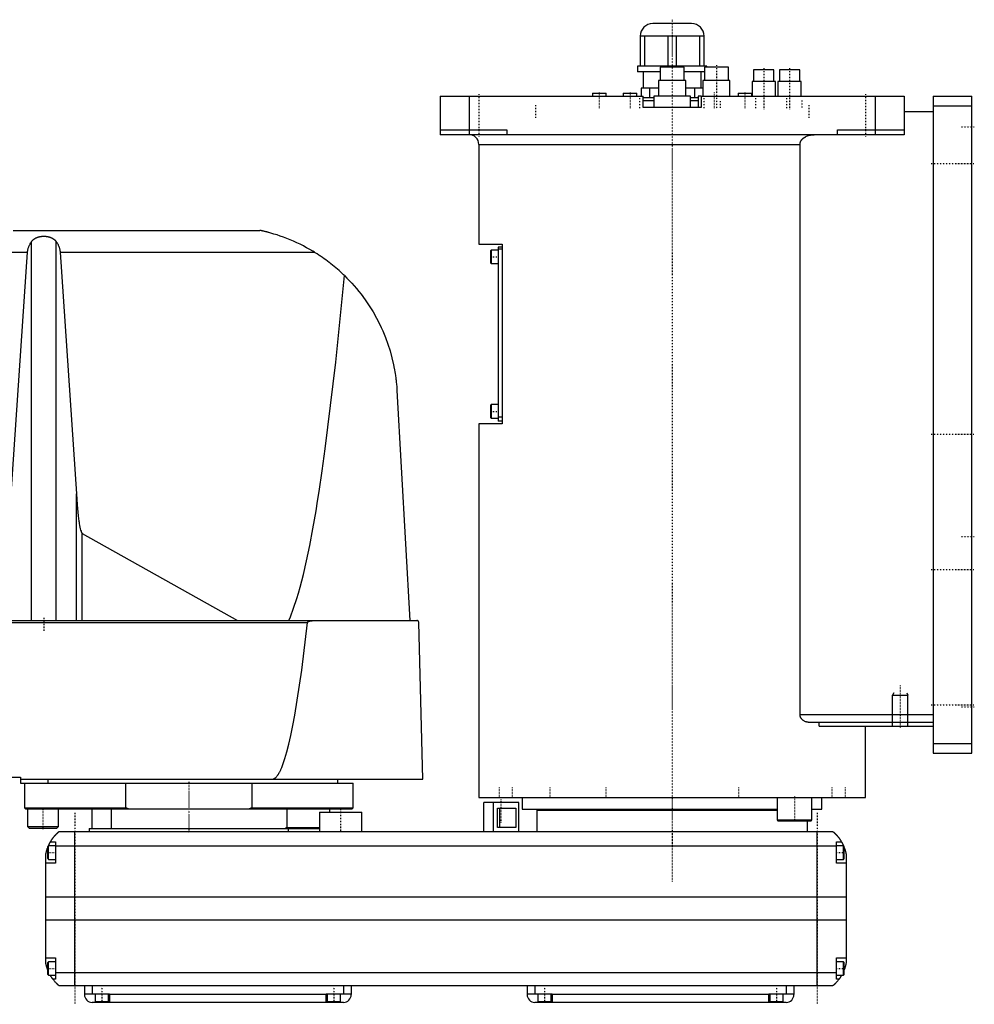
# Model space of a CAD drawing. Extents: x -706 to 156, y -92 to 634.
# Tile 2 of 2: x -337 to 156, y -82 to 428. Entities that reach past the tile are written whole.
import ezdxf

# ---------------------------------------------------------------- set-up
doc = ezdxf.new("R2010")
doc.units = 0
doc.linetypes.add('CENTER', pattern=[1.5, 0.45, -0.5, 0.05, -0.5])
for name, color, linetype in [('AM_0', 7, 'CONTINUOUS'), ('AM_10', 7, 'CONTINUOUS'), ('AM_7', 7, 'CENTER')]:
    doc.layers.add(name, color=color, linetype=linetype)

msp = doc.modelspace()

# ---------------------------------------------------------------- linework, layer by layer
at = {"layer": 'AM_0', "color": 7, "linetype": 'CONTINUOUS'}
for p, q in [((10, 425.5), (-10, 425.5)), ((16.5, 419), (-16.5, 419)), ((-16.5, 419), (-16.5, 403.5)), ((-14.2, 403.5), (-14.2, 419)), ((-2.3, 419), (-2.3, 403.5)), ((2.3, 403.5), (2.3, 419)), ((14.2, 419), (14.2, 403.5)), ((16.5, 403.5), (16.5, 419)), ((-18, 403.5), (-18, 400.5)), ((18, 403.5), (-18, 403.5)), ((-6.25, 403), (-6.25, 396)), ((6.25, 403), (-6.25, 403)), ((6.25, 396), (6.25, 403)), ((16.67, 403), (16.67, 396)), ((29.17, 403), (16.67, 403)), ((18, 403), (18, 403.5)), ((29.17, 396), (29.17, 403)), ((-6.26, 400.5), (-18, 400.5)), ((-15, 400.5), (-15, 392)), ((16.67, 400.5), (6.26, 400.5)), ((15, 392), (15, 400.5)), ((42.13, 401.5), (42.13, 395.5)), ((52.63, 401.5), (42.13, 401.5)), ((52.63, 395.5), (52.63, 401.5)), ((55.47, 401.5), (55.47, 395.5)), ((65.97, 401.5), (55.47, 401.5)), ((65.97, 395.5), (65.97, 401.5)), ((-7, 396), (-7, 388)), ((7, 396), (-7, 396)), ((7, 388), (7, 396)), ((15.92, 396), (15.92, 388)), ((29.92, 396), (15.92, 396)), ((29.92, 388), (29.92, 396)), ((41.38, 395.5), (41.38, 388)), ((53.38, 395.5), (41.38, 395.5)), ((53.38, 388), (53.38, 395.5)), ((54.72, 395.5), (54.72, 388)), ((66.72, 395.5), (54.72, 395.5)), ((66.72, 388), (66.72, 395.5)), ((-120, 388), (-120, 368)), ((-120, 388), (-15, 388)), ((-105, 388), (-105, 368)), ((-41.17, 389.5), (-41.17, 388)), ((-41.17, 389.5), (-34.17, 389.5)), ((-34.17, 388), (-34.17, 389.5)), ((-25.25, 389.5), (-25.25, 388)), ((-25.25, 389.5), (-18.25, 389.5)), ((-18.25, 388), (-18.25, 389.5)), ((-7, 392), (-16, 392)), ((-16, 392), (-16, 388)), ((-15, 382), (-15, 388)), ((-11.49, 387), (-11.49, 392)), ((-9.5, 388), (-9.5, 382)), ((9.5, 388), (-9.5, 388)), ((15.93, 392), (7, 392)), ((9.5, 382), (9.5, 388)), ((11.49, 392), (11.49, 387)), ((13.42, 388), (13.42, 382)), ((15, 388), (13.42, 388)), ((15, 388), (120, 388)), ((15, 388), (15, 382)), ((34.17, 389.5), (34.17, 388)), ((34.17, 389.5), (41.17, 389.5)), ((41.17, 388), (41.17, 389.5)), ((105, 388), (105, 368)), ((120, 388), (120, 368)), ((135, 388), (155, 388)), ((135, 388), (135, 48)), ((155, 48), (155, 388)), ((-9.51, 387), (-15.02, 387)), ((-9.5, 385.5), (-15.02, 385.5)), ((13.42, 385.5), (9.5, 385.5)), ((13.43, 387), (9.51, 387)), ((135, 383), (155, 383)), ((15, 382), (-15, 382)), ((120, 380), (135, 380)), ((-120, 370.5), (-85.5, 370.5)), ((120, 368), (-120, 368)), ((-85.5, 370.5), (-85.5, 368)), ((85.5, 368), (85.5, 370.5)), ((85.5, 370.5), (120, 370.5)), ((-100, 363), (-100, 311.3)), ((-100, 363), (66.14, 363)), ((66.14, 68), (66.14, 363)), ((-340.94, 318.5), (-213.33, 318.5)), ((-331.34, 116.6), (-331.34, 312.71)), ((-318.66, 116.6), (-318.66, 312.71)), ((-100, 311.3), (-88, 311.3)), ((-88, 311.3), (-88, 218.3)), ((-392.03, 307.16), (-333.43, 307.16)), ((-341.83, 182.23), (-333.43, 307.16)), ((-316.57, 307.16), (-185.05, 307.16)), ((-316.57, 307.16), (-308.17, 182.23)), ((-93.6, 308.3), (-94, 307.9)), ((-94, 307.9), (-94, 301.7)), ((-90, 308.3), (-93.6, 308.3)), ((-93.6, 308.3), (-93.6, 301.3)), ((-90, 309.8), (-90, 219.8)), ((-88, 309.8), (-90, 309.8)), ((-88, 308.8), (-90, 308.8)), ((-94, 301.7), (-93.6, 301.3)), ((-93.6, 301.3), (-90, 301.3)), ((-142.34, 235.56), (-135.65, 116.6)), ((-93.6, 228.3), (-94, 227.9)), ((-94, 227.9), (-94, 221.7)), ((-90, 228.3), (-93.6, 228.3)), ((-93.6, 228.3), (-93.6, 221.3)), ((-94, 221.7), (-93.6, 221.3)), ((-93.6, 221.3), (-90, 221.3)), ((-88, 221.8), (-90, 221.8)), ((-88, 219.8), (-90, 219.8)), ((-100, 218.3), (-100, 25)), ((-88, 218.3), (-100, 218.3)), ((-308.17, 116.6), (-308.17, 182.23)), ((-305.15, 161.71), (-224.82, 116.6)), ((-305.15, 116.6), (-305.15, 161.71)), ((-702.45, 116.6), (-132.05, 116.6)), ((-404.88, 115.63), (-188.61, 115.63)), ((-128.96, 34.5), (-131.05, 115.63)), ((66.14, 68), (135, 68)), ((70.42, 64), (135, 64)), ((75.99, 62), (75.99, 64)), ((75.99, 62), (135, 62)), ((100, 25), (100, 62)), ((135, 53), (155, 53)), ((135, 48), (155, 48)), ((-379, 35.5), (-337, 35.5)), ((-337, 35.5), (-337, 32.5)), ((-337, 34.5), (-128.96, 34.5)), ((-337, 32.5), (-165, 32.5)), ((-335, 32.5), (-335, 19.7)), ((-322.83, 32.5), (-322.83, 34.5)), ((-282.6, 19.7), (-282.6, 32.5)), ((-217.4, 32.5), (-217.4, 19.7)), ((-173, 32.5), (-173, 34.5)), ((-165, 19.7), (-165, 32.5)), ((-100, 25), (100, 25)), ((-97.35, 7.5), (-97.35, 22.5)), ((-79.35, 22.5), (-97.35, 22.5)), ((-92.35, 7.5), (-92.35, 22.5)), ((-88.79, 25.01), (-88.79, 25)), ((-79.35, 7.5), (-79.35, 22.5)), ((-77.5, 25), (-77.5, 19)), ((-40.35, 25), (-40.35, 25)), ((40.35, 25), (40.35, 25)), ((54.29, 25), (54.29, 13.4)), ((72.29, 13.4), (72.29, 25)), ((77.5, 19), (77.5, 25)), ((88.79, 25), (88.79, 25.01)), ((-335, 19.7), (-334.5, 19.2)), ((-335, 19.7), (-282.6, 19.7)), ((-334.5, 19.2), (-165.5, 19.2)), ((-333.35, 19.2), (-333.45, 19.1)), ((-333.45, 19.1), (-333.45, 10)), ((-333.45, 19.1), (-317.45, 19.1)), ((-317.45, 19.1), (-317.55, 19.2)), ((-317.45, 10), (-317.45, 19.1)), ((-300, 9), (-300, 19.2)), ((-290, 9), (-290, 19.2)), ((-281.27, 19.2), (-282.6, 19.7)), ((-217.4, 19.7), (-218.73, 19.2)), ((-217.4, 19.7), (-165, 19.7)), ((-199.28, 19.2), (-199.28, 9.5)), ((-182.47, 17.5), (-182.47, 7.5)), ((-182.47, 17.5), (-160.47, 17.5)), ((-177, 17.5), (-177, 19.2)), ((-165.5, 19.2), (-165, 19.7)), ((-160.47, 7.5), (-160.47, 17.5)), ((-90.27, 19.5), (-80.84, 19.5)), ((-90.27, 9.5), (-90.27, 19.5)), ((-89.16, 9.5), (-89.16, 19.5)), ((-80.84, 19.5), (-80.84, 9.5)), ((-77.5, 19), (54.29, 19)), ((-70, 18.5), (-70, 7.5)), ((-70, 18.5), (54.3, 18.5)), ((-55, 19), (-55, 18.5)), ((72.29, 19), (77.5, 19)), ((54.29, 13.4), (54.69, 13)), ((54.29, 13.4), (72.29, 13.4)), ((54.69, 13), (71.89, 13)), ((70, 7.5), (70, 13)), ((71.89, 13), (72.29, 13.4)), ((-333.45, 10), (-332.65, 9.2)), ((-333.45, 10), (-317.45, 10)), ((-332.65, 9.2), (-318.25, 9.2)), ((-318.25, 9.2), (-317.45, 10)), ((-317, 7.5), (83, 7.5)), ((-309, -72.5), (-309, 7.5)), ((-301.5, 9), (-301.5, 7.5)), ((-301.5, 9), (-182.47, 9)), ((-199.28, 9.5), (-200, 9)), ((-199.28, 9.5), (-182.47, 9.5)), ((-198.5, 7.5), (-198.5, 9)), ((-80.84, 9.5), (-90.27, 9.5)), ((75, -72.5), (75, 7.5)), ((-319, 0), (-322.6, 0)), ((-322.6, -7), (-322.6, 0)), ((-321.65, 2), (-319, 2)), ((-319, 2), (-319, -9)), ((85, -9), (85, 2)), ((85, 2), (87.65, 2)), ((88.6, 0), (85, 0)), ((89, -0.4), (88.6, 0)), ((88.6, -7), (88.6, 0)), ((-324, -60.5), (-324, -4.5)), ((-322.6, 0), (-323, -0.4)), ((-323, -6.6), (-323, -0.4)), ((85, -0.2), (-319, -0.2)), ((89, -6.6), (89, -0.4)), ((90, -4.5), (90, -60.5)), ((-319, -9), (-324, -9)), ((-323, -6.6), (-322.6, -7)), ((-322.6, -7), (-319, -7)), ((85, -7), (88.6, -7)), ((90, -9), (85, -9)), ((88.6, -7), (89, -6.6)), ((90, -26.54), (-324, -26.54)), ((90, -38.4), (-324, -38.4)), ((-324, -58), (-319, -58)), ((-322.6, -60), (-323, -60.4)), ((-323, -66.6), (-323, -60.4)), ((-319, -60), (-322.6, -60)), ((-322.6, -67), (-322.6, -60)), ((-319, -58), (-319, -69)), ((85, -69), (85, -58)), ((85, -58), (90, -58)), ((88.6, -60), (85, -60)), ((89, -60.4), (88.6, -60)), ((88.6, -67), (88.6, -60)), ((89, -66.6), (89, -60.4)), ((85, -65.78), (-319, -65.78)), ((-323, -66.6), (-322.6, -67)), ((-322.6, -67), (-319, -67)), ((-319, -69), (-320.34, -69)), ((85, -67), (88.6, -67)), ((86.34, -69), (85, -69)), ((88.6, -67), (89, -66.6)), ((83, -72.5), (-317, -72.5)), ((-304, -72.5), (-304, -77)), ((-300, -72.5), (-300, -76.5)), ((-170, -72.5), (-170, -76.5)), ((-166, -72.5), (-166, -77)), ((-75, -72.5), (-75, -77)), ((-71, -72.5), (-71, -76.5)), ((59, -72.5), (59, -76.5)), ((63, -72.5), (63, -77)), ((-304, -76.5), (-291, -76.5)), ((-170, -81), (-300, -81)), ((-298.5, -76.5), (-298.5, -80.5)), ((-298.5, -80.5), (-291.5, -80.5)), ((-295, -81), (-295, -80.5)), ((-291.5, -80.5), (-291.5, -76.5)), ((-291, -76.5), (-291, -81)), ((-179, -77), (-291, -77)), ((-179, -76.5), (-166, -76.5)), ((-179, -81), (-179, -76.5)), ((-178.5, -76.5), (-178.5, -80.5)), ((-178.5, -80.5), (-171.5, -80.5)), ((-175, -81), (-175, -80.5)), ((-171.5, -80.5), (-171.5, -76.5)), ((-75, -76.5), (-62, -76.5)), ((59, -81), (-71, -81)), ((-69.5, -76.5), (-69.5, -80.5)), ((-69.5, -80.5), (-62.5, -80.5)), ((-66, -81), (-66, -80.5)), ((-62.5, -80.5), (-62.5, -76.5)), ((-62, -76.5), (-62, -81)), ((50, -77), (-62, -77)), ((50, -76.5), (63, -76.5)), ((50, -81), (50, -76.5)), ((50.5, -76.5), (50.5, -80.5)), ((50.5, -80.5), (57.5, -80.5)), ((54, -81), (54, -80.5)), ((57.5, -80.5), (57.5, -76.5))]:
    msp.add_line(p, q, dxfattribs=at)
for points in [[(66.14, 363, 0), (66.14, 363.04, 0), (66.15, 363.13, 0), (66.15, 363.22, 0), (66.15, 363.26, 0), (66.16, 363.31, 0), (66.17, 363.4, 0), (66.18, 363.49, 0), (66.19, 363.58, 0), (66.21, 363.67, 0), (66.23, 363.76, 0), (66.24, 363.8, 0), (66.25, 363.85, 0), (66.28, 363.94, 0), (66.3, 364.02, 0), (66.33, 364.11, 0), (66.36, 364.2, 0), (66.4, 364.28, 0), (66.41, 364.32, 0), (66.43, 364.37, 0), (66.47, 364.45, 0), (66.5, 364.53, 0), (66.52, 364.57, 0), (66.54, 364.6, 0), (66.58, 364.68, 0), (66.62, 364.76, 0), (66.65, 364.79, 0), (66.67, 364.83, 0), (66.71, 364.91, 0), (66.76, 364.98, 0), (66.81, 365.06, 0), (66.86, 365.13, 0), (66.92, 365.21, 0), (66.94, 365.24, 0), (66.97, 365.28, 0), (67.03, 365.35, 0), (67.09, 365.42, 0), (67.15, 365.49, 0), (67.21, 365.56, 0), (67.27, 365.63, 0), (67.3, 365.67, 0), (67.33, 365.7, 0), (67.4, 365.77, 0), (67.46, 365.83, 0), (67.53, 365.89, 0), (67.6, 365.96, 0), (67.66, 366.02, 0), (67.7, 366.05, 0), (67.73, 366.08, 0), (67.8, 366.13, 0), (67.87, 366.19, 0), (67.93, 366.24, 0), (68, 366.29, 0), (68.07, 366.35, 0), (68.11, 366.37, 0), (68.14, 366.4, 0), (68.21, 366.45, 0), (68.29, 366.5, 0), (68.36, 366.55, 0), (68.44, 366.6, 0), (68.51, 366.65, 0), (68.55, 366.67, 0), (68.59, 366.7, 0), (68.67, 366.74, 0), (68.75, 366.79, 0), (68.79, 366.81, 0), (68.83, 366.84, 0), (68.91, 366.88, 0), (68.99, 366.93, 0), (69.03, 366.95, 0), (69.07, 366.97, 0), (69.16, 367.01, 0), (69.24, 367.05, 0), (69.53, 367.19, 0), (70.04, 367.4, 0), (70.53, 367.56, 0), (71.05, 367.7, 0), (71.59, 367.82, 0), (71.86, 367.87, 0), (72.14, 367.91, 0), (72.69, 367.97, 0), (73.23, 368, 0), (73.48, 368, 0)], [(-185.05, 307.16, 0), (-185.83, 307.64, 0), (-187.44, 308.58, 0), (-189.09, 309.5, 0), (-189.92, 309.95, 0), (-190.77, 310.4, 0), (-192.47, 311.26, 0), (-194.2, 312.08, 0), (-195.93, 312.87, 0), (-197.66, 313.61, 0), (-199.37, 314.3, 0), (-200.23, 314.63, 0), (-201.07, 314.95, 0), (-202.74, 315.54, 0), (-204.36, 316.09, 0), (-205.96, 316.59, 0), (-207.62, 317.08, 0), (-208.6, 317.35, 0), (-208.87, 317.42, 0), (-209.14, 317.5, 0), (-209.28, 317.53, 0), (-209.41, 317.57, 0), (-209.68, 317.64, 0), (-209.94, 317.7, 0), (-210.07, 317.74, 0), (-210.2, 317.77, 0), (-210.46, 317.83, 0), (-210.71, 317.9, 0), (-210.83, 317.93, 0), (-210.95, 317.96, 0), (-211.19, 318.01, 0), (-211.42, 318.07, 0), (-211.65, 318.12, 0), (-211.86, 318.17, 0), (-212.07, 318.22, 0), (-212.18, 318.24, 0), (-212.28, 318.27, 0), (-212.48, 318.31, 0), (-212.67, 318.36, 0), (-212.78, 318.38, 0), (-212.8, 318.39, 0), (-212.83, 318.39, 0), (-212.84, 318.39, 0), (-212.86, 318.4, 0), (-212.89, 318.4, 0), (-212.91, 318.41, 0), (-212.94, 318.41, 0), (-212.96, 318.42, 0), (-212.99, 318.42, 0), (-213, 318.43, 0), (-213.01, 318.43, 0), (-213.03, 318.44, 0), (-213.05, 318.44, 0), (-213.07, 318.44, 0), (-213.1, 318.45, 0), (-213.12, 318.45, 0), (-213.13, 318.46, 0), (-213.13, 318.46, 0), (-213.15, 318.46, 0), (-213.17, 318.47, 0), (-213.18, 318.47, 0), (-213.19, 318.47, 0), (-213.2, 318.47, 0), (-213.22, 318.48, 0), (-213.22, 318.48, 0), (-213.23, 318.48, 0), (-213.24, 318.48, 0), (-213.26, 318.48, 0), (-213.27, 318.49, 0), (-213.28, 318.49, 0), (-213.29, 318.49, 0), (-213.29, 318.49, 0), (-213.3, 318.49, 0), (-213.3, 318.49, 0), (-213.31, 318.5, 0), (-213.32, 318.5, 0), (-213.32, 318.5, 0), (-213.33, 318.5, 0), (-213.33, 318.5, 0), (-213.33, 318.5, 0), (-213.33, 318.5, 0), (-213.33, 318.5, 0), (-213.33, 318.5, 0)], [(-333.43, 307.16, 0), (-333.42, 307.32, 0), (-333.39, 307.65, 0), (-333.34, 307.97, 0), (-333.32, 308.13, 0), (-333.29, 308.3, 0), (-333.22, 308.62, 0), (-333.15, 308.94, 0), (-333.06, 309.26, 0), (-332.97, 309.57, 0), (-332.86, 309.89, 0), (-332.8, 310.04, 0), (-332.74, 310.2, 0), (-332.61, 310.51, 0), (-332.48, 310.81, 0), (-332.33, 311.11, 0), (-332.17, 311.41, 0), (-332, 311.71, 0), (-331.92, 311.86, 0), (-331.83, 312, 0), (-331.64, 312.29, 0), (-331.44, 312.57, 0), (-331.34, 312.71, 0)], [(-331.34, 312.71, 0), (-331.3, 312.76, 0), (-331.23, 312.86, 0), (-331.15, 312.95, 0), (-331.11, 313, 0), (-331.07, 313.05, 0), (-330.99, 313.14, 0), (-330.91, 313.24, 0), (-330.82, 313.33, 0), (-330.73, 313.42, 0), (-330.63, 313.51, 0), (-330.59, 313.56, 0), (-330.54, 313.6, 0), (-330.44, 313.69, 0), (-330.34, 313.77, 0), (-330.24, 313.85, 0), (-330.14, 313.93, 0), (-330.03, 314.01, 0), (-329.98, 314.05, 0), (-329.93, 314.09, 0), (-329.82, 314.16, 0), (-329.71, 314.23, 0), (-329.66, 314.26, 0), (-329.6, 314.3, 0), (-329.49, 314.36, 0), (-329.39, 314.42, 0), (-329.33, 314.45, 0), (-329.28, 314.48, 0), (-329.17, 314.54, 0), (-329.05, 314.59, 0), (-328.94, 314.65, 0), (-328.82, 314.7, 0), (-328.7, 314.75, 0), (-328.64, 314.78, 0), (-328.58, 314.8, 0), (-328.46, 314.85, 0), (-328.33, 314.9, 0), (-328.21, 314.94, 0), (-328.08, 314.99, 0), (-327.95, 315.03, 0), (-327.88, 315.05, 0), (-327.81, 315.07, 0), (-327.68, 315.1, 0), (-327.55, 315.14, 0), (-327.41, 315.17, 0), (-327.28, 315.2, 0), (-327.14, 315.23, 0), (-327.07, 315.25, 0), (-327, 315.26, 0), (-326.86, 315.28, 0), (-326.72, 315.31, 0), (-326.59, 315.33, 0), (-326.45, 315.35, 0), (-326.31, 315.37, 0), (-326.24, 315.37, 0), (-326.17, 315.38, 0), (-326.03, 315.4, 0), (-325.89, 315.41, 0), (-325.75, 315.42, 0), (-325.61, 315.43, 0), (-325.47, 315.43, 0), (-325.41, 315.44, 0), (-325.34, 315.44, 0), (-325.2, 315.44, 0), (-325.07, 315.44, 0), (-325, 315.44, 0), (-324.93, 315.44, 0), (-324.8, 315.44, 0), (-324.66, 315.44, 0), (-324.59, 315.44, 0), (-324.53, 315.43, 0), (-324.39, 315.43, 0), (-324.25, 315.42, 0), (-324.11, 315.41, 0), (-323.97, 315.4, 0), (-323.83, 315.38, 0), (-323.76, 315.37, 0), (-323.69, 315.37, 0), (-323.55, 315.35, 0), (-323.41, 315.33, 0), (-323.28, 315.31, 0), (-323.14, 315.28, 0), (-323, 315.26, 0), (-322.93, 315.25, 0), (-322.86, 315.23, 0), (-322.72, 315.2, 0), (-322.59, 315.17, 0), (-322.45, 315.14, 0), (-322.32, 315.1, 0), (-322.19, 315.07, 0), (-322.12, 315.05, 0), (-322.05, 315.03, 0), (-321.92, 314.99, 0), (-321.79, 314.94, 0), (-321.67, 314.9, 0), (-321.54, 314.85, 0), (-321.42, 314.8, 0), (-321.36, 314.78, 0), (-321.3, 314.75, 0), (-321.18, 314.7, 0), (-321.06, 314.65, 0), (-320.95, 314.59, 0), (-320.83, 314.54, 0), (-320.72, 314.48, 0), (-320.67, 314.45, 0), (-320.61, 314.42, 0), (-320.51, 314.36, 0), (-320.4, 314.3, 0), (-320.34, 314.26, 0), (-320.29, 314.23, 0), (-320.18, 314.16, 0), (-320.07, 314.09, 0), (-320.02, 314.05, 0), (-319.97, 314.01, 0), (-319.86, 313.93, 0), (-319.76, 313.85, 0), (-319.66, 313.77, 0), (-319.56, 313.69, 0), (-319.46, 313.6, 0), (-319.41, 313.56, 0), (-319.37, 313.51, 0), (-319.27, 313.42, 0), (-319.18, 313.33, 0), (-319.09, 313.24, 0), (-319.01, 313.14, 0), (-318.93, 313.05, 0), (-318.89, 313, 0), (-318.85, 312.95, 0), (-318.77, 312.86, 0), (-318.7, 312.76, 0), (-318.66, 312.71, 0)], [(-318.66, 312.71, 0), (-318.56, 312.57, 0), (-318.36, 312.29, 0), (-318.17, 312, 0), (-318.08, 311.86, 0), (-318, 311.71, 0), (-317.83, 311.41, 0), (-317.67, 311.11, 0), (-317.52, 310.81, 0), (-317.39, 310.51, 0), (-317.26, 310.2, 0), (-317.2, 310.04, 0), (-317.14, 309.89, 0), (-317.03, 309.57, 0), (-316.94, 309.26, 0), (-316.85, 308.94, 0), (-316.78, 308.62, 0), (-316.71, 308.3, 0), (-316.68, 308.13, 0), (-316.66, 307.97, 0), (-316.61, 307.65, 0), (-316.58, 307.32, 0), (-316.57, 307.16, 0)], [(-169.53, 295.09, 0), (-169.92, 295.47, 0), (-170.71, 296.22, 0), (-171.52, 296.97, 0), (-171.92, 297.33, 0), (-172.33, 297.7, 0), (-173.15, 298.42, 0), (-173.98, 299.14, 0), (-174.82, 299.84, 0), (-175.67, 300.53, 0), (-176.53, 301.21, 0), (-176.96, 301.55, 0), (-177.39, 301.89, 0), (-178.26, 302.55, 0), (-179.14, 303.2, 0), (-180.03, 303.84, 0), (-180.93, 304.47, 0), (-181.83, 305.08, 0), (-182.28, 305.39, 0), (-182.74, 305.69, 0), (-183.66, 306.29, 0), (-184.58, 306.87, 0), (-185.05, 307.16, 0)], [(-198.33, 116.6, 0), (-197.49, 118.52, 0), (-195.8, 122.91, 0), (-194.12, 128.01, 0), (-193.28, 130.82, 0), (-192.45, 133.82, 0), (-190.78, 140.33, 0), (-189.13, 147.55, 0), (-187.48, 155.47, 0), (-185.84, 164.08, 0), (-184.22, 173.39, 0), (-183.41, 178.3, 0), (-182.61, 183.38, 0), (-181.01, 194.05, 0), (-179.42, 205.39, 0), (-174, 250.31, 0), (-169.53, 295.09, 0)], [(-169.53, 295.09, 0), (-168.22, 293.79, 0), (-165.68, 291.12, 0), (-163.25, 288.34, 0), (-162.07, 286.91, 0), (-160.93, 285.46, 0), (-158.74, 282.49, 0), (-156.67, 279.43, 0), (-154.72, 276.3, 0), (-152.91, 273.09, 0), (-151.24, 269.81, 0), (-150.45, 268.14, 0), (-149.7, 266.46, 0), (-148.3, 263.06, 0), (-147.03, 259.6, 0), (-145.91, 256.08, 0), (-144.93, 252.5, 0), (-144.09, 248.86, 0), (-143.73, 247.01, 0), (-143.67, 246.71, 0), (-143.56, 246.09, 0), (-143.45, 245.46, 0), (-143.4, 245.15, 0), (-143.35, 244.84, 0), (-143.25, 244.21, 0), (-143.16, 243.59, 0), (-143.07, 242.96, 0), (-142.98, 242.33, 0), (-142.9, 241.69, 0), (-142.86, 241.37, 0), (-142.82, 241.06, 0), (-142.75, 240.42, 0), (-142.68, 239.78, 0), (-142.62, 239.13, 0), (-142.56, 238.49, 0), (-142.5, 237.84, 0), (-142.47, 237.52, 0), (-142.45, 237.19, 0), (-142.4, 236.54, 0), (-142.36, 235.89, 0), (-142.34, 235.56, 0)], [(-308.17, 182.23, 0), (-307.73, 176.38, 0), (-307.17, 170.69, 0), (-307.01, 169.31, 0), (-306.84, 168.04, 0), (-306.76, 167.44, 0), (-306.67, 166.88, 0), (-306.5, 165.83, 0), (-306.32, 164.9, 0), (-306.15, 164.08, 0), (-305.97, 163.38, 0), (-305.79, 162.8, 0), (-305.7, 162.56, 0), (-305.68, 162.52, 0), (-305.65, 162.44, 0), (-305.62, 162.37, 0), (-305.61, 162.34, 0), (-305.59, 162.31, 0), (-305.56, 162.24, 0), (-305.53, 162.18, 0), (-305.5, 162.13, 0), (-305.47, 162.07, 0), (-305.44, 162.02, 0), (-305.43, 162, 0), (-305.41, 161.98, 0), (-305.38, 161.93, 0), (-305.35, 161.89, 0), (-305.32, 161.85, 0), (-305.29, 161.82, 0), (-305.26, 161.79, 0), (-305.25, 161.78, 0), (-305.23, 161.76, 0), (-305.21, 161.75, 0), (-305.21, 161.74, 0), (-305.2, 161.74, 0), (-305.2, 161.74, 0), (-305.2, 161.74, 0), (-305.19, 161.73, 0), (-305.19, 161.73, 0), (-305.18, 161.73, 0), (-305.18, 161.72, 0), (-305.17, 161.72, 0), (-305.17, 161.72, 0), (-305.17, 161.72, 0), (-305.16, 161.71, 0), (-305.16, 161.71, 0), (-305.15, 161.71, 0)], [(-207, 34.5, 0), (-206.99, 34.5, 0), (-206.96, 34.5, 0), (-206.93, 34.5, 0), (-206.91, 34.5, 0), (-206.9, 34.5, 0), (-206.87, 34.5, 0), (-206.84, 34.51, 0), (-206.81, 34.51, 0), (-206.79, 34.51, 0), (-206.76, 34.51, 0), (-206.74, 34.52, 0), (-206.73, 34.52, 0), (-206.7, 34.52, 0), (-206.67, 34.53, 0), (-206.64, 34.53, 0), (-206.61, 34.54, 0), (-206.58, 34.54, 0), (-206.57, 34.54, 0), (-206.56, 34.55, 0), (-206.53, 34.55, 0), (-206.5, 34.56, 0), (-206.48, 34.56, 0), (-206.47, 34.57, 0), (-206.44, 34.57, 0), (-206.41, 34.58, 0), (-206.4, 34.59, 0), (-206.38, 34.59, 0), (-206.36, 34.6, 0), (-206.33, 34.61, 0), (-206.3, 34.62, 0), (-206.27, 34.63, 0), (-206.24, 34.64, 0), (-206.23, 34.64, 0), (-206.21, 34.65, 0), (-206.18, 34.66, 0), (-206.16, 34.67, 0), (-206.05, 34.71, 0), (-205.88, 34.8, 0), (-205.71, 34.89, 0), (-205.54, 35, 0), (-205.45, 35.07, 0), (-205.37, 35.13, 0), (-205.2, 35.27, 0), (-205.02, 35.42, 0), (-204.85, 35.59, 0), (-204.68, 35.77, 0), (-204.51, 35.97, 0), (-204.42, 36.07, 0), (-204.34, 36.18, 0), (-204.16, 36.4, 0), (-203.99, 36.64, 0), (-203.91, 36.76, 0), (-203.82, 36.89, 0), (-203.65, 37.16, 0), (-203.48, 37.44, 0), (-203.39, 37.58, 0), (-203.31, 37.73, 0), (-203.13, 38.04, 0), (-202.96, 38.36, 0), (-202.79, 38.69, 0), (-202.62, 39.04, 0), (-202.45, 39.41, 0), (-202.36, 39.59, 0), (-202.28, 39.78, 0), (-202.11, 40.17, 0), (-201.93, 40.58, 0), (-201.33, 42.11, 0), (-200.31, 45.12, 0), (-199.28, 48.64, 0), (-198.25, 52.66, 0), (-197.74, 54.85, 0), (-197.23, 57.17, 0), (-196.21, 62.19, 0), (-195.19, 67.7, 0), (-191.63, 90.92, 0), (-188.61, 115.63, 0)], [(-188.61, 115.63, 0), (-188.61, 115.63, 0), (-188.61, 115.64, 0), (-188.61, 115.64, 0), (-188.61, 115.65, 0), (-188.61, 115.65, 0), (-188.6, 115.65, 0), (-188.6, 115.66, 0), (-188.6, 115.67, 0), (-188.6, 115.67, 0), (-188.6, 115.68, 0), (-188.6, 115.68, 0), (-188.6, 115.68, 0), (-188.59, 115.69, 0), (-188.59, 115.7, 0), (-188.59, 115.7, 0), (-188.59, 115.71, 0), (-188.58, 115.71, 0), (-188.58, 115.72, 0), (-188.58, 115.72, 0), (-188.58, 115.73, 0), (-188.58, 115.73, 0), (-188.57, 115.73, 0), (-188.57, 115.74, 0), (-188.57, 115.74, 0), (-188.57, 115.75, 0), (-188.56, 115.75, 0), (-188.56, 115.75, 0), (-188.56, 115.76, 0), (-188.55, 115.76, 0), (-188.55, 115.77, 0), (-188.55, 115.77, 0), (-188.54, 115.78, 0), (-188.54, 115.78, 0), (-188.54, 115.78, 0), (-188.54, 115.79, 0), (-188.53, 115.79, 0), (-188.52, 115.81, 0), (-188.49, 115.84, 0), (-188.47, 115.86, 0), (-188.44, 115.88, 0), (-188.42, 115.9, 0), (-188.41, 115.91, 0), (-188.38, 115.93, 0), (-188.35, 115.95, 0), (-188.31, 115.97, 0), (-188.28, 115.99, 0), (-188.25, 116.01, 0), (-188.23, 116.02, 0), (-188.21, 116.03, 0), (-188.18, 116.05, 0), (-188.15, 116.06, 0), (-188.13, 116.07, 0), (-188.11, 116.08, 0), (-188.08, 116.09, 0), (-188.04, 116.11, 0), (-188.03, 116.11, 0), (-188.01, 116.12, 0), (-187.98, 116.13, 0), (-187.94, 116.15, 0), (-187.83, 116.19, 0), (-187.62, 116.26, 0), (-187.41, 116.31, 0), (-187.19, 116.36, 0), (-186.97, 116.41, 0), (-186.85, 116.43, 0), (-186.74, 116.45, 0), (-186.51, 116.48, 0), (-186.29, 116.51, 0), (-186.06, 116.54, 0), (-185.83, 116.56, 0), (-185.61, 116.58, 0), (-185.5, 116.58, 0), (-185.38, 116.59, 0), (-185.17, 116.6, 0), (-184.95, 116.6, 0), (-184.85, 116.6, 0)], [(-131.05, 115.63, 0), (-131.05, 115.63, 0), (-131.05, 115.63, 0), (-131.05, 115.64, 0), (-131.05, 115.64, 0), (-131.05, 115.64, 0), (-131.05, 115.65, 0), (-131.05, 115.66, 0), (-131.05, 115.66, 0), (-131.05, 115.67, 0), (-131.05, 115.67, 0), (-131.05, 115.67, 0), (-131.05, 115.68, 0), (-131.05, 115.68, 0), (-131.05, 115.69, 0), (-131.05, 115.69, 0), (-131.05, 115.7, 0), (-131.06, 115.7, 0), (-131.06, 115.71, 0), (-131.06, 115.71, 0), (-131.06, 115.71, 0), (-131.06, 115.72, 0), (-131.06, 115.72, 0), (-131.06, 115.73, 0), (-131.06, 115.73, 0), (-131.06, 115.74, 0), (-131.06, 115.74, 0), (-131.06, 115.74, 0), (-131.06, 115.75, 0), (-131.06, 115.75, 0), (-131.06, 115.76, 0), (-131.06, 115.76, 0), (-131.06, 115.77, 0), (-131.06, 115.77, 0), (-131.06, 115.77, 0), (-131.07, 115.78, 0), (-131.07, 115.78, 0), (-131.07, 115.8, 0), (-131.08, 115.82, 0), (-131.08, 115.85, 0), (-131.09, 115.87, 0), (-131.09, 115.88, 0), (-131.09, 115.89, 0), (-131.1, 115.92, 0), (-131.11, 115.94, 0), (-131.12, 115.96, 0), (-131.12, 115.98, 0), (-131.13, 116, 0), (-131.14, 116.01, 0), (-131.14, 116.01, 0), (-131.15, 116.03, 0), (-131.16, 116.05, 0), (-131.16, 116.06, 0), (-131.17, 116.07, 0), (-131.17, 116.08, 0), (-131.18, 116.1, 0), (-131.19, 116.1, 0), (-131.19, 116.11, 0), (-131.2, 116.13, 0), (-131.21, 116.14, 0), (-131.24, 116.18, 0), (-131.29, 116.25, 0), (-131.34, 116.31, 0), (-131.4, 116.36, 0), (-131.46, 116.41, 0), (-131.49, 116.43, 0), (-131.52, 116.45, 0), (-131.58, 116.48, 0), (-131.64, 116.51, 0), (-131.71, 116.54, 0), (-131.77, 116.56, 0), (-131.83, 116.58, 0), (-131.86, 116.58, 0), (-131.89, 116.59, 0), (-131.96, 116.6, 0), (-132.02, 116.6, 0), (-132.05, 116.6, 0)], [(70.42, 64, 0), (70.27, 64, 0), (69.97, 64.02, 0), (69.66, 64.07, 0), (69.5, 64.1, 0), (69.34, 64.14, 0), (69.03, 64.24, 0), (68.72, 64.36, 0), (68.41, 64.5, 0), (68.12, 64.67, 0), (67.83, 64.86, 0), (67.69, 64.97, 0), (67.67, 64.99, 0), (67.62, 65.02, 0), (67.58, 65.06, 0), (67.55, 65.08, 0), (67.53, 65.1, 0), (67.49, 65.14, 0), (67.45, 65.17, 0), (67.4, 65.21, 0), (67.36, 65.25, 0), (67.32, 65.3, 0), (67.3, 65.32, 0), (67.28, 65.34, 0), (67.24, 65.38, 0), (67.2, 65.42, 0), (67.16, 65.47, 0), (67.12, 65.51, 0), (67.08, 65.56, 0), (67.06, 65.58, 0), (67.04, 65.6, 0), (67, 65.65, 0), (66.96, 65.7, 0), (66.92, 65.75, 0), (66.88, 65.8, 0), (66.84, 65.86, 0), (66.83, 65.88, 0), (66.81, 65.91, 0), (66.77, 65.96, 0), (66.74, 66.02, 0), (66.7, 66.07, 0), (66.67, 66.13, 0), (66.63, 66.19, 0), (66.62, 66.22, 0), (66.6, 66.25, 0), (66.57, 66.31, 0), (66.54, 66.37, 0), (66.51, 66.43, 0), (66.48, 66.49, 0), (66.45, 66.55, 0), (66.44, 66.58, 0), (66.42, 66.61, 0), (66.4, 66.68, 0), (66.37, 66.74, 0), (66.36, 66.77, 0), (66.35, 66.81, 0), (66.33, 66.87, 0), (66.31, 66.94, 0), (66.3, 66.97, 0), (66.29, 67, 0), (66.27, 67.07, 0), (66.25, 67.14, 0), (66.23, 67.21, 0), (66.22, 67.27, 0), (66.21, 67.34, 0), (66.2, 67.38, 0), (66.19, 67.41, 0), (66.18, 67.48, 0), (66.17, 67.55, 0), (66.16, 67.62, 0), (66.16, 67.69, 0), (66.15, 67.76, 0), (66.15, 67.79, 0), (66.15, 67.83, 0), (66.15, 67.9, 0), (66.14, 67.97, 0), (66.14, 68, 0)], [(-321.65, 2, 0), (-321.62, 2.05, 0), (-321.57, 2.14, 0), (-321.52, 2.23, 0), (-321.49, 2.27, 0), (-321.46, 2.32, 0), (-321.41, 2.41, 0), (-321.35, 2.5, 0), (-321.3, 2.59, 0), (-321.24, 2.68, 0), (-321.19, 2.76, 0), (-321.16, 2.81, 0), (-321.13, 2.85, 0), (-321.07, 2.94, 0), (-321.02, 3.03, 0), (-320.96, 3.11, 0), (-320.9, 3.2, 0), (-320.85, 3.28, 0), (-320.82, 3.33, 0), (-320.79, 3.37, 0), (-320.73, 3.45, 0), (-320.67, 3.53, 0), (-320.64, 3.58, 0), (-320.62, 3.62, 0), (-320.56, 3.7, 0), (-320.5, 3.78, 0), (-320.47, 3.82, 0), (-320.44, 3.86, 0), (-320.38, 3.94, 0), (-320.33, 4.01, 0), (-320.27, 4.09, 0), (-320.21, 4.17, 0), (-320.15, 4.24, 0), (-320.12, 4.28, 0), (-320.1, 4.32, 0), (-320.04, 4.39, 0), (-319.98, 4.46, 0), (-319.92, 4.54, 0), (-319.87, 4.61, 0), (-319.81, 4.68, 0), (-319.78, 4.71, 0), (-319.75, 4.75, 0), (-319.69, 4.82, 0), (-319.64, 4.89, 0), (-319.58, 4.95, 0), (-319.52, 5.02, 0), (-319.47, 5.08, 0), (-319.44, 5.12, 0), (-319.41, 5.15, 0), (-319.36, 5.21, 0), (-319.3, 5.28, 0), (-319.25, 5.34, 0), (-319.19, 5.4, 0), (-319.14, 5.46, 0), (-319.11, 5.49, 0), (-319.08, 5.52, 0), (-319.03, 5.58, 0), (-318.97, 5.64, 0), (-318.92, 5.7, 0), (-318.87, 5.75, 0), (-318.81, 5.81, 0), (-318.79, 5.84, 0), (-318.76, 5.87, 0), (-318.71, 5.92, 0), (-318.66, 5.98, 0), (-318.63, 6, 0), (-318.6, 6.03, 0), (-318.55, 6.08, 0), (-318.5, 6.13, 0), (-318.48, 6.16, 0), (-318.45, 6.18, 0), (-318.4, 6.23, 0), (-318.35, 6.28, 0), (-318.3, 6.33, 0), (-318.25, 6.38, 0), (-318.2, 6.43, 0), (-318.18, 6.45, 0), (-318.16, 6.47, 0), (-318.11, 6.52, 0), (-318.06, 6.56, 0), (-318.02, 6.61, 0), (-317.97, 6.65, 0), (-317.93, 6.69, 0), (-317.9, 6.71, 0), (-317.88, 6.73, 0), (-317.84, 6.77, 0), (-317.8, 6.81, 0), (-317.75, 6.85, 0), (-317.71, 6.88, 0), (-317.67, 6.92, 0), (-317.66, 6.94, 0), (-317.64, 6.95, 0), (-317.6, 6.99, 0), (-317.56, 7.02, 0), (-317.53, 7.05, 0), (-317.49, 7.08, 0), (-317.46, 7.11, 0), (-317.44, 7.13, 0), (-317.43, 7.14, 0), (-317.39, 7.17, 0), (-317.36, 7.19, 0), (-317.34, 7.22, 0), (-317.31, 7.24, 0), (-317.28, 7.27, 0), (-317.27, 7.28, 0), (-317.25, 7.29, 0), (-317.23, 7.31, 0), (-317.21, 7.33, 0), (-317.2, 7.34, 0), (-317.18, 7.35, 0), (-317.16, 7.36, 0), (-317.14, 7.38, 0), (-317.13, 7.39, 0), (-317.13, 7.4, 0), (-317.11, 7.41, 0), (-317.09, 7.42, 0), (-317.08, 7.44, 0), (-317.06, 7.45, 0), (-317.05, 7.46, 0), (-317.05, 7.46, 0), (-317.04, 7.47, 0), (-317.03, 7.47, 0), (-317.02, 7.48, 0), (-317.02, 7.49, 0), (-317.01, 7.49, 0), (-317.01, 7.49, 0), (-317.01, 7.5, 0), (-317, 7.5, 0), (-317, 7.5, 0), (-317, 7.5, 0), (-317, 7.5, 0)], [(83, 7.5, 0), (83, 7.5, 0), (83, 7.5, 0), (83, 7.5, 0), (83.01, 7.5, 0), (83.01, 7.49, 0), (83.01, 7.49, 0), (83.02, 7.49, 0), (83.02, 7.48, 0), (83.03, 7.47, 0), (83.04, 7.47, 0), (83.05, 7.46, 0), (83.05, 7.46, 0), (83.06, 7.45, 0), (83.08, 7.44, 0), (83.09, 7.42, 0), (83.11, 7.41, 0), (83.12, 7.4, 0), (83.13, 7.39, 0), (83.14, 7.38, 0), (83.16, 7.37, 0), (83.18, 7.35, 0), (83.19, 7.34, 0), (83.2, 7.33, 0), (83.23, 7.31, 0), (83.25, 7.29, 0), (83.27, 7.28, 0), (83.28, 7.27, 0), (83.3, 7.24, 0), (83.33, 7.22, 0), (83.36, 7.2, 0), (83.39, 7.17, 0), (83.42, 7.14, 0), (83.44, 7.13, 0), (83.46, 7.11, 0), (83.49, 7.08, 0), (83.52, 7.05, 0), (83.56, 7.02, 0), (83.6, 6.99, 0), (83.63, 6.96, 0), (83.65, 6.94, 0), (83.67, 6.92, 0), (83.71, 6.89, 0), (83.75, 6.85, 0), (83.79, 6.81, 0), (83.83, 6.77, 0), (83.88, 6.74, 0), (83.9, 6.72, 0), (83.92, 6.69, 0), (83.96, 6.65, 0), (84.01, 6.61, 0), (84.06, 6.57, 0), (84.1, 6.52, 0), (84.15, 6.48, 0), (84.17, 6.46, 0), (84.2, 6.43, 0), (84.25, 6.39, 0), (84.29, 6.34, 0), (84.34, 6.29, 0), (84.39, 6.24, 0), (84.44, 6.19, 0), (84.47, 6.17, 0), (84.49, 6.14, 0), (84.54, 6.09, 0), (84.6, 6.04, 0), (84.62, 6.01, 0), (84.65, 5.98, 0), (84.7, 5.93, 0), (84.75, 5.87, 0), (84.78, 5.85, 0), (84.81, 5.82, 0), (84.86, 5.76, 0), (84.91, 5.71, 0), (84.97, 5.65, 0), (85.02, 5.59, 0), (85.07, 5.53, 0), (85.1, 5.5, 0), (85.13, 5.47, 0), (85.18, 5.41, 0), (85.24, 5.35, 0), (85.29, 5.28, 0), (85.35, 5.22, 0), (85.41, 5.16, 0), (85.43, 5.12, 0), (85.46, 5.09, 0), (85.52, 5.02, 0), (85.58, 4.96, 0), (85.63, 4.89, 0), (85.69, 4.82, 0), (85.75, 4.75, 0), (85.78, 4.72, 0), (85.81, 4.68, 0), (85.86, 4.61, 0), (85.92, 4.54, 0), (85.98, 4.46, 0), (86.04, 4.39, 0), (86.1, 4.32, 0), (86.13, 4.28, 0), (86.15, 4.24, 0), (86.21, 4.16, 0), (86.27, 4.09, 0), (86.33, 4.01, 0), (86.39, 3.93, 0), (86.45, 3.85, 0), (86.48, 3.81, 0), (86.51, 3.77, 0), (86.56, 3.69, 0), (86.62, 3.61, 0), (86.65, 3.57, 0), (86.68, 3.52, 0), (86.74, 3.44, 0), (86.8, 3.36, 0), (86.83, 3.32, 0), (86.85, 3.27, 0), (86.91, 3.19, 0), (86.97, 3.1, 0), (87.02, 3.02, 0), (87.08, 2.93, 0), (87.14, 2.84, 0), (87.16, 2.8, 0), (87.19, 2.76, 0), (87.25, 2.67, 0), (87.3, 2.58, 0), (87.49, 2.27, 0), (87.65, 2, 0)], [(-322.69, -0.09, 0), (-322.65, 0.01, 0), (-322.56, 0.21, 0), (-322.47, 0.4, 0), (-322.43, 0.49, 0), (-322.39, 0.58, 0), (-322.31, 0.76, 0), (-322.22, 0.92, 0), (-322.14, 1.08, 0), (-322.07, 1.23, 0), (-322, 1.36, 0), (-321.96, 1.43, 0), (-321.93, 1.49, 0), (-321.87, 1.6, 0), (-321.82, 1.7, 0), (-321.77, 1.79, 0), (-321.73, 1.86, 0), (-321.7, 1.91, 0), (-321.68, 1.94, 0), (-321.67, 1.96, 0), (-321.66, 1.98, 0), (-321.65, 2, 0), (-321.65, 2, 0)], [(87.65, 2, 0), (87.65, 2, 0), (87.66, 1.98, 0), (87.67, 1.96, 0), (87.68, 1.94, 0), (87.7, 1.91, 0), (87.73, 1.86, 0), (87.77, 1.79, 0), (87.82, 1.7, 0), (87.87, 1.6, 0), (87.93, 1.49, 0), (87.96, 1.43, 0), (88, 1.36, 0), (88.07, 1.23, 0), (88.14, 1.08, 0), (88.22, 0.92, 0), (88.31, 0.76, 0), (88.39, 0.58, 0), (88.43, 0.49, 0), (88.47, 0.4, 0), (88.56, 0.21, 0), (88.65, 0.01, 0), (88.69, -0.09, 0)], [(-324, -4.5, 0), (-323.98, -4.39, 0), (-323.94, -4.18, 0), (-323.9, -3.97, 0), (-323.88, -3.87, 0), (-323.86, -3.77, 0), (-323.81, -3.56, 0), (-323.77, -3.36, 0), (-323.72, -3.15, 0), (-323.66, -2.95, 0), (-323.61, -2.74, 0), (-323.58, -2.64, 0), (-323.55, -2.54, 0), (-323.49, -2.33, 0), (-323.43, -2.13, 0), (-323.37, -1.92, 0), (-323.31, -1.72, 0), (-323.24, -1.52, 0), (-323.21, -1.43, 0), (-323.17, -1.33, 0), (-323.1, -1.14, 0), (-323.03, -0.95, 0), (-323, -0.86, 0)], [(89, -0.86, 0), (89.03, -0.95, 0), (89.1, -1.14, 0), (89.17, -1.33, 0), (89.21, -1.43, 0), (89.24, -1.52, 0), (89.31, -1.72, 0), (89.37, -1.92, 0), (89.43, -2.13, 0), (89.49, -2.33, 0), (89.55, -2.54, 0), (89.58, -2.64, 0), (89.61, -2.74, 0), (89.66, -2.95, 0), (89.72, -3.15, 0), (89.77, -3.36, 0), (89.81, -3.56, 0), (89.86, -3.77, 0), (89.88, -3.87, 0), (89.9, -3.97, 0), (89.94, -4.18, 0), (89.98, -4.39, 0), (90, -4.5, 0)], [(-323, -64.14, 0), (-323.04, -64.04, 0), (-323.11, -63.84, 0), (-323.18, -63.64, 0), (-323.22, -63.54, 0), (-323.25, -63.44, 0), (-323.32, -63.24, 0), (-323.38, -63.03, 0), (-323.45, -62.82, 0), (-323.51, -62.61, 0), (-323.57, -62.41, 0), (-323.6, -62.3, 0), (-323.63, -62.2, 0), (-323.68, -61.99, 0), (-323.73, -61.78, 0), (-323.78, -61.57, 0), (-323.83, -61.37, 0), (-323.87, -61.17, 0), (-323.89, -61.07, 0), (-323.91, -60.97, 0), (-323.95, -60.78, 0), (-323.98, -60.59, 0), (-324, -60.5, 0)], [(90, -60.5, 0), (89.98, -60.59, 0), (89.95, -60.78, 0), (89.91, -60.97, 0), (89.89, -61.07, 0), (89.87, -61.17, 0), (89.83, -61.37, 0), (89.78, -61.57, 0), (89.73, -61.78, 0), (89.68, -61.99, 0), (89.63, -62.2, 0), (89.6, -62.3, 0), (89.57, -62.41, 0), (89.51, -62.61, 0), (89.45, -62.82, 0), (89.38, -63.03, 0), (89.32, -63.24, 0), (89.25, -63.44, 0), (89.22, -63.54, 0), (89.18, -63.64, 0), (89.11, -63.84, 0), (89.04, -64.04, 0), (89, -64.14, 0)], [(-320.34, -69, 0), (-320.34, -69, 0), (-320.35, -68.98, 0), (-320.37, -68.96, 0), (-320.38, -68.94, 0), (-320.4, -68.92, 0), (-320.44, -68.86, 0), (-320.49, -68.79, 0), (-320.55, -68.71, 0), (-320.62, -68.61, 0), (-320.7, -68.5, 0), (-320.74, -68.44, 0), (-320.78, -68.38, 0), (-320.87, -68.25, 0), (-320.96, -68.11, 0), (-321.06, -67.96, 0), (-321.16, -67.8, 0), (-321.27, -67.64, 0), (-321.32, -67.55, 0), (-321.37, -67.47, 0), (-321.48, -67.29, 0), (-321.59, -67.1, 0), (-321.65, -67, 0)], [(-317, -72.5, 0), (-317, -72.5, 0), (-317.01, -72.49, 0), (-317.02, -72.49, 0), (-317.02, -72.48, 0), (-317.03, -72.48, 0), (-317.03, -72.48, 0), (-317.04, -72.47, 0), (-317.04, -72.46, 0), (-317.05, -72.46, 0), (-317.06, -72.45, 0), (-317.07, -72.44, 0), (-317.07, -72.44, 0), (-317.08, -72.43, 0), (-317.09, -72.43, 0), (-317.1, -72.42, 0), (-317.11, -72.41, 0), (-317.11, -72.41, 0), (-317.13, -72.39, 0), (-317.14, -72.38, 0), (-317.15, -72.38, 0), (-317.16, -72.37, 0), (-317.17, -72.36, 0), (-317.19, -72.34, 0), (-317.21, -72.33, 0), (-317.22, -72.31, 0), (-317.24, -72.3, 0), (-317.25, -72.29, 0), (-317.26, -72.28, 0), (-317.28, -72.26, 0), (-317.3, -72.25, 0), (-317.32, -72.23, 0), (-317.35, -72.21, 0), (-317.37, -72.19, 0), (-317.38, -72.18, 0), (-317.39, -72.17, 0), (-317.42, -72.15, 0), (-317.44, -72.13, 0), (-317.47, -72.1, 0), (-317.49, -72.08, 0), (-317.52, -72.06, 0), (-317.54, -72.04, 0), (-317.55, -72.03, 0), (-317.58, -72.01, 0), (-317.61, -71.98, 0), (-317.64, -71.95, 0), (-317.67, -71.93, 0), (-317.7, -71.9, 0), (-317.71, -71.89, 0), (-317.73, -71.87, 0), (-317.76, -71.84, 0), (-317.79, -71.81, 0), (-317.83, -71.78, 0), (-317.86, -71.75, 0), (-317.89, -71.72, 0), (-317.91, -71.7, 0), (-317.93, -71.69, 0), (-317.96, -71.65, 0), (-318, -71.62, 0), (-318.02, -71.6, 0), (-318.04, -71.59, 0), (-318.07, -71.55, 0), (-318.11, -71.52, 0), (-318.13, -71.5, 0), (-318.15, -71.48, 0), (-318.19, -71.44, 0), (-318.22, -71.41, 0), (-318.26, -71.37, 0), (-318.3, -71.33, 0), (-318.34, -71.29, 0), (-318.36, -71.27, 0), (-318.38, -71.25, 0), (-318.42, -71.21, 0), (-318.46, -71.17, 0), (-318.6, -71.03, 0), (-318.86, -70.77, 0), (-319.11, -70.49, 0), (-319.38, -70.19, 0), (-319.51, -70.03, 0), (-319.65, -69.87, 0), (-319.92, -69.54, 0), (-320.2, -69.18, 0), (-320.34, -69, 0)], [(86.34, -69, 0), (86.2, -69.19, 0), (85.92, -69.55, 0), (85.64, -69.89, 0), (85.5, -70.05, 0), (85.36, -70.21, 0), (85.1, -70.51, 0), (84.84, -70.78, 0), (84.59, -71.04, 0), (84.45, -71.19, 0), (84.41, -71.23, 0), (84.37, -71.27, 0), (84.35, -71.29, 0), (84.33, -71.31, 0), (84.29, -71.34, 0), (84.25, -71.38, 0), (84.21, -71.42, 0), (84.17, -71.45, 0), (84.14, -71.49, 0), (84.12, -71.51, 0), (84.1, -71.53, 0), (84.06, -71.56, 0), (84.03, -71.6, 0), (84.01, -71.61, 0), (83.99, -71.63, 0), (83.96, -71.66, 0), (83.92, -71.69, 0), (83.9, -71.71, 0), (83.89, -71.73, 0), (83.85, -71.76, 0), (83.82, -71.79, 0), (83.79, -71.82, 0), (83.75, -71.85, 0), (83.72, -71.88, 0), (83.71, -71.89, 0), (83.69, -71.91, 0), (83.66, -71.93, 0), (83.63, -71.96, 0), (83.6, -71.99, 0), (83.57, -72.01, 0), (83.54, -72.04, 0), (83.53, -72.05, 0), (83.52, -72.06, 0), (83.49, -72.09, 0), (83.46, -72.11, 0), (83.44, -72.13, 0), (83.41, -72.15, 0), (83.39, -72.17, 0), (83.38, -72.18, 0), (83.37, -72.19, 0), (83.34, -72.21, 0), (83.32, -72.23, 0), (83.3, -72.25, 0), (83.28, -72.27, 0), (83.26, -72.28, 0), (83.25, -72.29, 0), (83.24, -72.3, 0), (83.22, -72.31, 0), (83.2, -72.33, 0), (83.19, -72.34, 0), (83.17, -72.36, 0), (83.16, -72.37, 0), (83.15, -72.38, 0), (83.14, -72.38, 0), (83.13, -72.39, 0), (83.11, -72.41, 0), (83.11, -72.41, 0), (83.1, -72.42, 0), (83.09, -72.43, 0), (83.08, -72.43, 0), (83.07, -72.44, 0), (83.07, -72.44, 0), (83.06, -72.45, 0), (83.05, -72.46, 0), (83.04, -72.46, 0), (83.04, -72.47, 0), (83.03, -72.48, 0), (83.03, -72.48, 0), (83.02, -72.48, 0), (83.02, -72.49, 0), (83.01, -72.49, 0), (83, -72.5, 0), (83, -72.5, 0)], [(87.65, -67, 0), (87.59, -67.1, 0), (87.48, -67.29, 0), (87.37, -67.47, 0), (87.32, -67.55, 0), (87.27, -67.64, 0), (87.16, -67.8, 0), (87.06, -67.96, 0), (86.96, -68.11, 0), (86.87, -68.25, 0), (86.78, -68.38, 0), (86.74, -68.44, 0), (86.7, -68.5, 0), (86.62, -68.61, 0), (86.55, -68.71, 0), (86.49, -68.79, 0), (86.44, -68.86, 0), (86.4, -68.92, 0), (86.38, -68.94, 0), (86.37, -68.96, 0), (86.35, -68.98, 0), (86.34, -69, 0), (86.34, -69, 0)]]:
    msp.add_polyline3d(points, dxfattribs=at)
for centre, radius, start, end in [((-10, 419), 6.5, 90, 180), ((10, 419), 6.5, 0, 90), ((-105, 363), 5, 0, 90), ((-300, -77), 4, 180, 270), ((-170, -77), 4, 270, 0), ((-71, -77), 4, 180, 270), ((59, -77), 4, 270, 0)]:
    msp.add_arc(centre, radius, start, end, dxfattribs=at)
at = {"layer": 'AM_10', "color": 7, "linetype": 'CONTINUOUS'}
for p, q in [((114.68, 79.17), (114, 78)), ((114, 62), (114, 78)), ((114, 78), (122, 78)), ((121.32, 79.17), (122, 78)), ((122, 62), (122, 78))]:
    msp.add_line(p, q, dxfattribs=at)
at = {"layer": 'AM_7', "color": 4, "linetype": 'CENTER'}
for p, q in [((0, 427.5), (0, -18.4)), ((22.92, 404.05), (22.92, 380.95)), ((47.38, 402.48), (47.38, 381.02)), ((60.72, 402.48), (60.72, 381.02)), ((-100, 389), (-100, 367)), ((-37.67, 389.88), (-37.67, 381.62)), ((-21.75, 389.88), (-21.75, 381.62)), ((-16.65, 381.75), (-16.65, 387.25)), ((16.65, 381.75), (16.65, 387.25)), ((21.75, 389.88), (21.75, 381.62)), ((37.67, 389.88), (37.67, 381.62)), ((43.29, 381.75), (43.29, 387.25)), ((59.36, 381.75), (59.36, 387.25)), ((100, 389), (100, 367)), ((-70.71, 383.3), (-70.71, 376.7)), ((25, 381.82), (25, 385.68)), ((67, 385.68), (67, 381.82)), ((70.71, 383.3), (70.71, 376.7)), ((149.7, 372), (156.3, 372)), ((134, 353), (156, 353)), ((-94.2, 304.8), (-89.8, 304.8)), ((-94.2, 224.8), (-89.8, 224.8)), ((134, 213), (156, 213)), ((149.7, 160), (156.3, 160)), ((134, 143), (156, 143)), ((-325, 117.9), (-325, 111.3)), ((118, 83), (118, 61)), ((134, 73), (156, 73)), ((149.7, 72), (156.3, 72)), ((-250, 33.16), (-250, 18.54)), ((-250, 27.07), (-250, 6.92)), ((-89.5, 30.25), (-89.5, 24.75)), ((-82.69, 30.25), (-82.69, 24.75)), ((-63.29, 30.25), (-63.29, 24.75)), ((-34.25, 30.25), (-34.25, 24.75)), ((34.25, 30.25), (34.25, 24.75)), ((63.29, 25.6), (63.29, 12.4)), ((82.69, 30.25), (82.69, 24.75)), ((89.5, 30.25), (89.5, 24.75)), ((-88.6, 24.05), (-88.6, 11.95)), ((-325.45, 19.7), (-325.45, 8.7)), ((-309, 17), (-309, -82)), ((-171.47, 19.05), (-171.47, 6.95)), ((75, 17), (75, -82)), ((0, 7.88), (0, -0.38)), ((-323.2, -3.5), (-318.8, -3.5)), ((84.8, -3.5), (89.2, -3.5)), ((-323.2, -63.5), (-318.8, -63.5)), ((84.8, -63.5), (89.2, -63.5)), ((-295, -72.1), (-295, -80.9)), ((-175, -72.1), (-175, -80.9)), ((-66, -72.1), (-66, -80.9)), ((54, -72.1), (54, -80.9))]:
    msp.add_line(p, q, dxfattribs=at)

doc.saveas('drawing.dxf')
